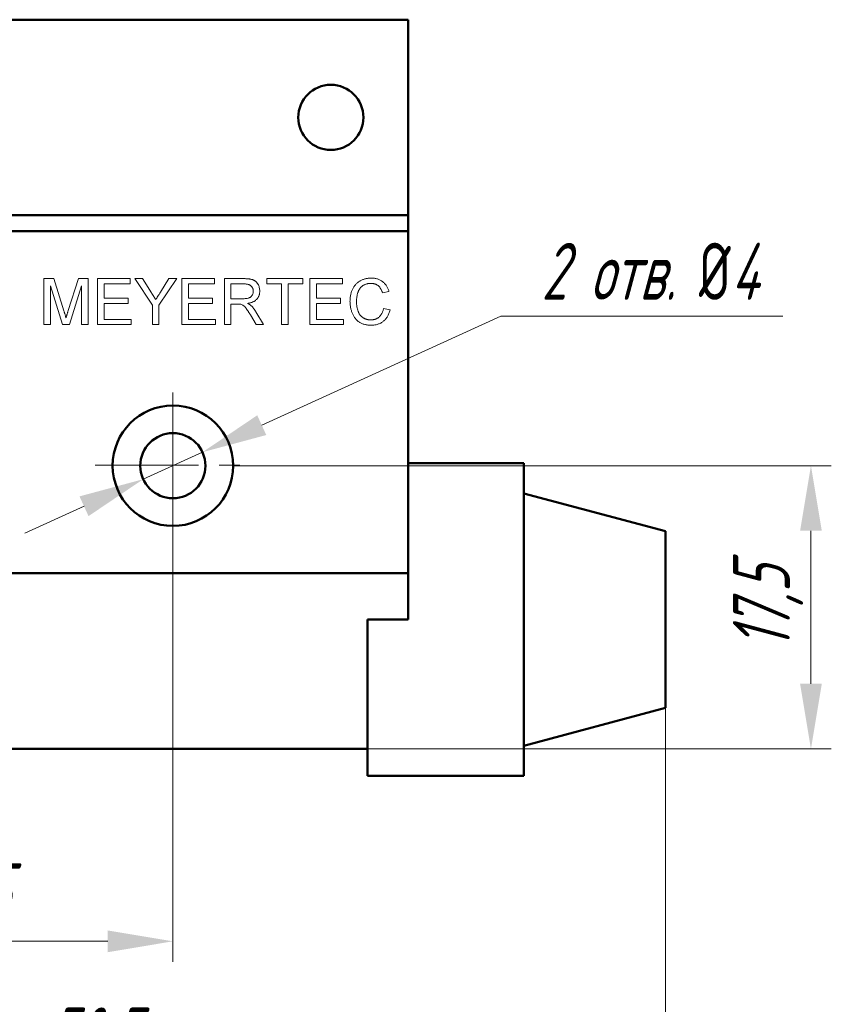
# Model space of a CAD drawing. Header units: millimetres. Extents: x 2171 to 2591, y 1134 to 1431.
# Tile 4 of 11: x 2323 to 2373, y 1286 to 1347. Entities that reach past the tile are written whole.
import ezdxf

# ---------------------------------------------------------------- set-up
doc = ezdxf.new("R2010")
doc.units = ezdxf.units.MM
doc.linetypes.add('CENTER', pattern=[10.16, 6.35, -1.27, 1.27, -1.27])
for name, color, linetype, lineweight in [('main', 5, 'Continuous', 50), ('size', 7, 'Continuous', 20), ('text', 7, 'Continuous', 20), ('ОСЕВЫЕ', 1, 'CENTER', 15)]:
    doc.layers.add(name, color=color, linetype=linetype, lineweight=lineweight)
doc.styles.add('GOST', font='GOST.shx', dxfattribs={"width": 0.8, "oblique": 15})
doc.dimstyles.new('GOST', dxfattribs={"dimscale": 0, "dimtxt": 3.5, "dimasz": 4, "dimexe": 1.25, "dimexo": 0, "dimtad": 1, "dimdec": 1, "dimrnd": 0.5, "dimtxsty": 'GOST', "dimcen": 5, "dimclrd": 256, "dimclre": 256, "dimclrt": 256, "dimadec": 1, "dimazin": 2, "dimtfac": 1, "dimtdec": 4, "dimtmove": 0, "dimatfit": 3, "dimfxl": 0, "dimtolj": 1, "dimtzin": 0, "dimlwd": -1, "dimlwe": -1, "dimarcsym": 0})
doc.dimstyles.get("Standard").update_dxf_attribs({"dimtxt": 3.5, "dimasz": 4, "dimexe": 1.25, "dimexo": 0.0625, "dimgap": 1, "dimtad": 1, "dimtoh": 1, "dimrnd": 0.5, "dimtxsty": 'GOST', "dimcen": 0.1, "dimclrd": 256, "dimclre": 256, "dimadec": 0, "dimazin": 2, "dimtfac": 1, "dimtofl": 0, "dimtmove": 0, "dimatfit": 1, "dimfxl": 0, "dimtolj": 1, "dimtzin": 0, "dimlwd": -1, "dimlwe": 20, "dimarcsym": 0})

# ---------------------------------------------------------------- blocks, each defined once
blk = doc.blocks.new('*D240')
at = {"layer": 'Defpoints', "color": 0}
for p in [(2363.024, 1304.569), (2292.724, 1302.038), (2363.024, 1281.361)]:
    blk.add_point(p, dxfattribs=at)
at = {"layer": 'size', "ltscale": 5}
for p, q in [((2363.024, 1304.569), (2363.024, 1280.111)), ((2292.724, 1302.038), (2292.724, 1280.111)), ((2296.724, 1281.361), (2359.024, 1281.361))]:
    blk.add_line(p, q, dxfattribs=at)
at = {"layer": 'size'}
for points in [[(2296.724, 1282.028), (2296.724, 1280.694), (2292.724, 1281.361)], [(2359.024, 1280.694), (2359.024, 1282.028), (2363.024, 1281.361)]]:
    blk.add_solid(points, dxfattribs=at)
at = {"layer": 'size', "linetype": 'ByBlock', "insert": (2327.874, 1283.998), "char_height": 3.5, "attachment_point": 5, "style": 'GOST'}
blk.add_mtext('\\A1;70,5', dxfattribs=at)
blk = doc.blocks.new('*D241')
at = {"layer": 'Defpoints', "color": 0}
for p in [(2307.174, 1319.396), (2332.774, 1319.438), (2332.774, 1290.218)]:
    blk.add_point(p, dxfattribs=at)
at = {"layer": 'size', "ltscale": 5}
for p, q in [((2307.174, 1319.396), (2307.174, 1288.968)), ((2332.774, 1319.438), (2332.774, 1288.968)), ((2311.174, 1290.218), (2328.774, 1290.218))]:
    blk.add_line(p, q, dxfattribs=at)
at = {"layer": 'size'}
for points in [[(2311.174, 1290.885), (2311.174, 1289.551), (2307.174, 1290.218)], [(2328.774, 1289.551), (2328.774, 1290.885), (2332.774, 1290.218)]]:
    blk.add_solid(points, dxfattribs=at)
at = {"layer": 'size', "linetype": 'ByBlock', "insert": (2319.974, 1292.856), "char_height": 3.5, "attachment_point": 5, "style": 'GOST'}
blk.add_mtext('\\A1;25,5', dxfattribs=at)
blk = doc.blocks.new('*D242')
at = {"layer": 'Defpoints', "color": 0}
for p in [(2336.474, 1319.438), (2344.724, 1302.038), (2371.961, 1302.038)]:
    blk.add_point(p, dxfattribs=at)
at = {"layer": 'size'}
for p, q in [((2336.474, 1319.438), (2373.211, 1319.438)), ((2371.961, 1315.438), (2371.961, 1306.038)), ((2344.724, 1302.038), (2373.211, 1302.038))]:
    blk.add_line(p, q, dxfattribs=at)
for points in [[(2372.628, 1315.438), (2371.294, 1315.438), (2371.961, 1319.438)], [(2371.294, 1306.038), (2372.628, 1306.038), (2371.961, 1302.038)]]:
    blk.add_solid(points, dxfattribs=at)
at = {"layer": 'size', "linetype": 'ByBlock', "insert": (2369.323, 1310.738), "char_height": 3.5, "attachment_point": 5, "rotation": 90, "style": 'GOST'}
blk.add_mtext('\\A1;17,5', dxfattribs=at)
blk = doc.blocks.new('*D243')
at = {"layer": 'Defpoints', "color": 0}
for p in [(2334.594, 1320.268), (2330.955, 1318.608)]:
    blk.add_point(p, dxfattribs=at)
at = {"layer": 'size', "ltscale": 5}
for p, q in [((2352.912, 1328.627), (2338.233, 1321.929)), ((2370.227, 1328.627), (2352.912, 1328.627)), ((2330.955, 1318.608), (2334.594, 1320.268)), ((2327.316, 1316.947), (2323.677, 1315.286))]:
    blk.add_line(p, q, dxfattribs=at)
at = {"layer": 'size'}
for points in [[(2337.956, 1322.535), (2338.51, 1321.322), (2334.594, 1320.268)], [(2327.593, 1316.34), (2327.039, 1317.553), (2330.955, 1318.608)]]:
    blk.add_solid(points, dxfattribs=at)
at = {"layer": 'size', "color": 0, "linetype": 'ByBlock', "insert": (2362.069, 1331.378), "char_height": 3.5, "attachment_point": 5, "style": 'GOST'}
blk.add_mtext('\\A1;2 отв. {\\Q0;%%c}4', dxfattribs=at)

msp = doc.modelspace()

# ---------------------------------------------------------------- linework, layer by layer
at = {"layer": 'main'}
for p, q in [((2292.724, 1346.838), (2347.224, 1346.838)), ((2347.224, 1346.838), (2347.224, 1345.338)), ((2347.224, 1345.338), (2347.224, 1334.838)), ((2292.724, 1334.838), (2347.224, 1334.838)), ((2347.224, 1334.838), (2347.224, 1333.838)), ((2347.224, 1333.838), (2292.724, 1333.838)), ((2347.224, 1332.838), (2347.224, 1333.838)), ((2347.224, 1312.838), (2347.224, 1332.838)), ((2354.324, 1319.588), (2347.224, 1319.588)), ((2354.324, 1319.588), (2354.324, 1309.988)), ((2363.024, 1315.407), (2354.324, 1317.738)), ((2363.024, 1315.407), (2363.024, 1304.569)), ((2347.224, 1312.838), (2292.724, 1312.838)), ((2347.224, 1312.838), (2347.224, 1309.988)), ((2344.724, 1302.388), (2344.724, 1309.988)), ((2344.724, 1309.988), (2347.224, 1309.988)), ((2354.324, 1309.988), (2354.324, 1302.388)), ((2354.324, 1302.238), (2363.024, 1304.569)), ((2344.724, 1300.388), (2344.724, 1302.388)), ((2354.324, 1302.388), (2354.324, 1300.388)), ((2344.724, 1302.038), (2292.724, 1302.038)), ((2354.324, 1300.388), (2344.724, 1300.388))]:
    msp.add_line(p, q, dxfattribs=at)
for centre, radius in [((2342.474, 1340.838), 2), ((2332.774, 1319.438), 3.7), ((2332.774, 1319.438), 2)]:
    msp.add_circle(centre, radius, dxfattribs=at)
at = {"layer": 'text'}
for p, q in [((2324.853, 1328.103), (2324.853, 1330.929)), ((2324.853, 1330.929), (2325.453, 1330.929)), ((2325.453, 1330.929), (2326.084, 1328.946)), ((2326.35, 1328.98), (2326.976, 1330.929)), ((2326.976, 1330.929), (2327.57, 1330.929)), ((2327.57, 1330.929), (2327.57, 1328.103)), ((2328.149, 1328.103), (2328.149, 1330.929)), ((2328.149, 1330.929), (2330.141, 1330.929)), ((2330.141, 1330.929), (2330.141, 1330.603)), ((2331.522, 1329.3), (2330.435, 1330.929)), ((2330.435, 1330.929), (2330.907, 1330.929)), ((2330.907, 1330.929), (2331.454, 1330.065)), ((2333.007, 1330.929), (2331.92, 1329.3)), ((2332.009, 1330.097), (2332.535, 1330.929)), ((2332.535, 1330.929), (2333.007, 1330.929)), ((2333.329, 1328.103), (2333.329, 1330.929)), ((2333.329, 1330.929), (2335.321, 1330.929)), ((2335.321, 1330.929), (2335.321, 1330.603)), ((2335.937, 1328.103), (2335.937, 1330.929)), ((2335.937, 1330.929), (2337.162, 1330.929)), ((2338.544, 1330.603), (2338.544, 1330.929)), ((2338.544, 1330.929), (2340.754, 1330.929)), ((2340.754, 1330.929), (2340.754, 1330.603)), ((2341.188, 1328.103), (2341.188, 1330.929)), ((2341.188, 1330.929), (2343.181, 1330.929)), ((2343.181, 1330.929), (2343.181, 1330.603)), ((2326.001, 1328.103), (2325.252, 1330.494)), ((2325.252, 1330.494), (2325.252, 1328.103)), ((2327.171, 1330.494), (2326.418, 1328.103)), ((2327.171, 1328.103), (2327.171, 1330.494)), ((2330.141, 1330.603), (2328.548, 1330.603)), ((2328.548, 1330.603), (2328.548, 1329.733)), ((2335.321, 1330.603), (2333.727, 1330.603)), ((2333.727, 1330.603), (2333.727, 1329.733)), ((2337.177, 1330.603), (2336.335, 1330.603)), ((2336.335, 1330.603), (2336.335, 1329.697)), ((2339.45, 1330.603), (2338.544, 1330.603)), ((2339.45, 1328.103), (2339.45, 1330.603)), ((2340.754, 1330.603), (2339.848, 1330.603)), ((2339.848, 1330.603), (2339.848, 1328.103)), ((2343.181, 1330.603), (2341.587, 1330.603)), ((2341.587, 1330.603), (2341.587, 1329.733)), ((2328.548, 1329.733), (2330.033, 1329.733)), ((2330.033, 1329.733), (2330.033, 1329.407)), ((2333.727, 1329.733), (2335.212, 1329.733)), ((2335.212, 1329.733), (2335.212, 1329.407)), ((2336.335, 1329.697), (2337.092, 1329.697)), ((2341.587, 1329.733), (2343.072, 1329.733)), ((2343.072, 1329.733), (2343.072, 1329.407)), ((2346.042, 1330.144), (2345.643, 1330.058)), ((2330.033, 1329.407), (2328.548, 1329.407)), ((2328.548, 1329.407), (2328.548, 1328.429)), ((2331.522, 1328.103), (2331.522, 1329.3)), ((2331.92, 1329.3), (2331.92, 1328.103)), ((2335.212, 1329.407), (2333.727, 1329.407)), ((2333.727, 1329.407), (2333.727, 1328.429)), ((2336.743, 1329.371), (2336.335, 1329.371)), ((2336.335, 1329.371), (2336.335, 1328.103)), ((2343.072, 1329.407), (2341.587, 1329.407)), ((2341.587, 1329.407), (2341.587, 1328.429)), ((2345.716, 1329.101), (2346.114, 1329.008)), ((2328.548, 1328.429), (2330.214, 1328.429)), ((2330.214, 1328.429), (2330.214, 1328.103)), ((2333.727, 1328.429), (2335.393, 1328.429)), ((2335.393, 1328.429), (2335.393, 1328.103)), ((2337.885, 1328.103), (2337.533, 1328.7)), ((2337.878, 1328.883), (2338.341, 1328.103)), ((2341.587, 1328.429), (2343.253, 1328.429)), ((2343.253, 1328.429), (2343.253, 1328.103)), ((2325.252, 1328.103), (2324.853, 1328.103)), ((2326.418, 1328.103), (2326.001, 1328.103)), ((2327.57, 1328.103), (2327.171, 1328.103)), ((2330.214, 1328.103), (2328.149, 1328.103)), ((2331.92, 1328.103), (2331.522, 1328.103)), ((2335.393, 1328.103), (2333.329, 1328.103)), ((2336.335, 1328.103), (2335.937, 1328.103)), ((2338.341, 1328.103), (2337.885, 1328.103)), ((2339.848, 1328.103), (2339.45, 1328.103)), ((2343.253, 1328.103), (2341.188, 1328.103))]:
    msp.add_line(p, q, dxfattribs=at)
for points, knots in [([(2337.162, 1330.929), (2337.191, 1330.928), (2337.247, 1330.928), (2337.328, 1330.925), (2337.404, 1330.918), (2337.474, 1330.911), (2337.539, 1330.9), (2337.599, 1330.887), (2337.653, 1330.872), (2337.703, 1330.854), (2337.749, 1330.834), (2337.791, 1330.809), (2337.832, 1330.782), (2337.87, 1330.749), (2337.906, 1330.714), (2337.94, 1330.676), (2337.971, 1330.633), (2338.009, 1330.572), (2338.05, 1330.491), (2338.084, 1330.387), (2338.106, 1330.279), (2338.109, 1330.204), (2338.11, 1330.167)], [0, 0, 0, 0, 0.062113, 0.120212, 0.174385, 0.225444, 0.272358, 0.316388, 0.356869, 0.393978, 0.429589, 0.464683, 0.500036, 0.535483, 0.571363, 0.607909, 0.645662, 0.684517, 0.762579, 0.840497, 0.919073, 1, 1, 1, 1]), ([(2343.651, 1329.537), (2343.652, 1329.573), (2343.653, 1329.644), (2343.66, 1329.748), (2343.674, 1329.849), (2343.692, 1329.946), (2343.715, 1330.04), (2343.743, 1330.13), (2343.777, 1330.217), (2343.815, 1330.3), (2343.858, 1330.379), (2343.906, 1330.454), (2343.958, 1330.523), (2344.014, 1330.588), (2344.075, 1330.648), (2344.141, 1330.702), (2344.21, 1330.752), (2344.284, 1330.797), (2344.361, 1330.836), (2344.439, 1330.871), (2344.52, 1330.899), (2344.603, 1330.923), (2344.688, 1330.942), (2344.774, 1330.955), (2344.863, 1330.963), (2344.923, 1330.964), (2344.953, 1330.965)], [0, 0, 0, 0, 0.049401, 0.097605, 0.144255, 0.189472, 0.233915, 0.277237, 0.319859, 0.361957, 0.403486, 0.443934, 0.483649, 0.522893, 0.561858, 0.600795, 0.640104, 0.679643, 0.7194, 0.758854, 0.798315, 0.837802, 0.877469, 0.917683, 0.958393, 1, 1, 1, 1]), ([(2344.953, 1330.965), (2344.987, 1330.964), (2345.053, 1330.963), (2345.151, 1330.953), (2345.244, 1330.935), (2345.334, 1330.913), (2345.419, 1330.882), (2345.5, 1330.845), (2345.577, 1330.801), (2345.649, 1330.75), (2345.717, 1330.693), (2345.781, 1330.632), (2345.837, 1330.564), (2345.89, 1330.491), (2345.936, 1330.412), (2345.977, 1330.328), (2346.013, 1330.238), (2346.032, 1330.175), (2346.042, 1330.144)], [0, 0, 0, 0, 0.068649, 0.134937, 0.198842, 0.261409, 0.322517, 0.382377, 0.442471, 0.502228, 0.562101, 0.621732, 0.681851, 0.742049, 0.803908, 0.867162, 0.932361, 1, 1, 1, 1]), ([(2337.092, 1329.697), (2337.13, 1329.698), (2337.201, 1329.699), (2337.3, 1329.708), (2337.384, 1329.723), (2337.456, 1329.745), (2337.516, 1329.776), (2337.568, 1329.813), (2337.612, 1329.859), (2337.648, 1329.912), (2337.676, 1329.97), (2337.696, 1330.03), (2337.709, 1330.094), (2337.711, 1330.137), (2337.711, 1330.158)], [0, 0, 0, 0, 0.1288603, 0.2408922, 0.3380442, 0.4201205, 0.4940585, 0.5660948, 0.636805, 0.7091484, 0.7819418, 0.8542853, 0.9261704, 1, 1, 1, 1]), ([(2337.711, 1330.158), (2337.711, 1330.174), (2337.71, 1330.205), (2337.704, 1330.251), (2337.694, 1330.294), (2337.68, 1330.335), (2337.662, 1330.374), (2337.639, 1330.411), (2337.613, 1330.446), (2337.583, 1330.478), (2337.549, 1330.508), (2337.509, 1330.533), (2337.465, 1330.555), (2337.416, 1330.572), (2337.363, 1330.586), (2337.305, 1330.595), (2337.243, 1330.602), (2337.199, 1330.602), (2337.177, 1330.603)], [0, 0, 0, 0, 0.060326, 0.11816, 0.174187, 0.229539, 0.28345, 0.337827, 0.392632, 0.448466, 0.505965, 0.565059, 0.626654, 0.692232, 0.761131, 0.83531, 0.915326, 1, 1, 1, 1]), ([(2338.11, 1330.167), (2338.109, 1330.143), (2338.108, 1330.095), (2338.1, 1330.025), (2338.085, 1329.958), (2338.065, 1329.893), (2338.039, 1329.832), (2338.008, 1329.773), (2337.97, 1329.718), (2337.927, 1329.666), (2337.878, 1329.616), (2337.823, 1329.572), (2337.761, 1329.533), (2337.693, 1329.499), (2337.619, 1329.468), (2337.538, 1329.443), (2337.452, 1329.422), (2337.391, 1329.412), (2337.36, 1329.407)], [0, 0, 0, 0, 0.061413, 0.121295, 0.179224, 0.235938, 0.292217, 0.348197, 0.404445, 0.462026, 0.520334, 0.580383, 0.641826, 0.706363, 0.773851, 0.845266, 0.920155, 1, 1, 1, 1]), ([(2344.934, 1330.639), (2344.909, 1330.638), (2344.86, 1330.638), (2344.788, 1330.63), (2344.719, 1330.618), (2344.653, 1330.601), (2344.59, 1330.58), (2344.531, 1330.553), (2344.474, 1330.522), (2344.421, 1330.486), (2344.372, 1330.445), (2344.326, 1330.402), (2344.284, 1330.355), (2344.246, 1330.305), (2344.212, 1330.252), (2344.181, 1330.195), (2344.154, 1330.135), (2344.125, 1330.051), (2344.095, 1329.943), (2344.069, 1329.81), (2344.053, 1329.675), (2344.051, 1329.584), (2344.05, 1329.539)], [0, 0, 0, 0, 0.046763, 0.091969, 0.135804, 0.178232, 0.219441, 0.260177, 0.30028, 0.340548, 0.380311, 0.419642, 0.459017, 0.498182, 0.53767, 0.577913, 0.618649, 0.660762, 0.745299, 0.829745, 0.914602, 1, 1, 1, 1]), ([(2345.643, 1330.058), (2345.636, 1330.083), (2345.62, 1330.13), (2345.593, 1330.199), (2345.564, 1330.262), (2345.532, 1330.32), (2345.496, 1330.372), (2345.459, 1330.42), (2345.419, 1330.463), (2345.376, 1330.501), (2345.33, 1330.533), (2345.282, 1330.562), (2345.231, 1330.585), (2345.177, 1330.605), (2345.12, 1330.62), (2345.061, 1330.631), (2344.998, 1330.637), (2344.956, 1330.638), (2344.934, 1330.639)], [0, 0, 0, 0, 0.077231, 0.151165, 0.220785, 0.28715, 0.350632, 0.411307, 0.469964, 0.526707, 0.582498, 0.638509, 0.694918, 0.75242, 0.811251, 0.871856, 0.934644, 1, 1, 1, 1]), ([(2331.454, 1330.065), (2331.479, 1330.026), (2331.527, 1329.952), (2331.595, 1329.843), (2331.66, 1329.742), (2331.702, 1329.676), (2331.721, 1329.644)], [0, 0, 0, 0, 0.27481, 0.53324, 0.77433, 1, 1, 1, 1]), ([(2331.721, 1329.644), (2331.741, 1329.676), (2331.784, 1329.743), (2331.852, 1329.849), (2331.928, 1329.969), (2331.981, 1330.053), (2332.009, 1330.097)], [0, 0, 0, 0, 0.207834, 0.444075, 0.707834, 1, 1, 1, 1]), ([(2326.212, 1328.531), (2326.215, 1328.545), (2326.224, 1328.573), (2326.237, 1328.618), (2326.252, 1328.668), (2326.269, 1328.721), (2326.287, 1328.779), (2326.306, 1328.842), (2326.328, 1328.91), (2326.343, 1328.956), (2326.35, 1328.98)], [0, 0, 0, 0, 0.089205, 0.189833, 0.299233, 0.419261, 0.549207, 0.689074, 0.839579, 1, 1, 1, 1]), ([(2336.939, 1329.358), (2336.928, 1329.36), (2336.902, 1329.365), (2336.857, 1329.368), (2336.803, 1329.371), (2336.764, 1329.371), (2336.743, 1329.371)], [0, 0, 0, 0, 0.177495, 0.405226, 0.678388, 1, 1, 1, 1]), ([(2337.533, 1328.7), (2337.52, 1328.721), (2337.495, 1328.761), (2337.46, 1328.821), (2337.425, 1328.875), (2337.393, 1328.927), (2337.362, 1328.974), (2337.332, 1329.017), (2337.305, 1329.057), (2337.272, 1329.104), (2337.232, 1329.156), (2337.187, 1329.209), (2337.143, 1329.251), (2337.09, 1329.293), (2337.023, 1329.332), (2336.967, 1329.349), (2336.939, 1329.358)], [0, 0, 0, 0, 0.080781, 0.156541, 0.227935, 0.29431, 0.356868, 0.414759, 0.467641, 0.516748, 0.60473, 0.681571, 0.74811, 0.804941, 0.905406, 1, 1, 1, 1]), ([(2337.36, 1329.407), (2337.383, 1329.396), (2337.426, 1329.374), (2337.486, 1329.34), (2337.537, 1329.305), (2337.566, 1329.28), (2337.58, 1329.268)], [0, 0, 0, 0, 0.293076, 0.556562, 0.791914, 1, 1, 1, 1]), ([(2337.58, 1329.268), (2337.607, 1329.242), (2337.662, 1329.188), (2337.737, 1329.097), (2337.81, 1328.995), (2337.855, 1328.921), (2337.878, 1328.883)], [0, 0, 0, 0, 0.2295276, 0.4714659, 0.7281863, 1, 1, 1, 1]), ([(2344.961, 1328.067), (2344.924, 1328.068), (2344.853, 1328.069), (2344.748, 1328.077), (2344.648, 1328.092), (2344.554, 1328.112), (2344.464, 1328.137), (2344.38, 1328.169), (2344.301, 1328.207), (2344.228, 1328.25), (2344.159, 1328.3), (2344.094, 1328.353), (2344.034, 1328.413), (2343.978, 1328.477), (2343.927, 1328.547), (2343.879, 1328.621), (2343.836, 1328.701), (2343.797, 1328.786), (2343.763, 1328.874), (2343.733, 1328.964), (2343.708, 1329.056), (2343.687, 1329.149), (2343.672, 1329.243), (2343.659, 1329.34), (2343.653, 1329.438), (2343.652, 1329.504), (2343.651, 1329.537)], [0, 0, 0, 0, 0.049196, 0.096248, 0.141349, 0.184656, 0.226059, 0.266173, 0.30529, 0.343245, 0.380877, 0.418496, 0.456319, 0.494237, 0.533024, 0.572473, 0.613079, 0.654934, 0.697397, 0.739884, 0.782195, 0.825062, 0.867987, 0.911411, 0.955372, 1, 1, 1, 1]), ([(2344.05, 1329.539), (2344.051, 1329.481), (2344.053, 1329.37), (2344.073, 1329.209), (2344.103, 1329.059), (2344.14, 1328.942), (2344.177, 1328.856), (2344.207, 1328.795), (2344.241, 1328.74), (2344.278, 1328.688), (2344.319, 1328.64), (2344.364, 1328.597), (2344.411, 1328.557), (2344.463, 1328.523), (2344.517, 1328.493), (2344.571, 1328.466), (2344.627, 1328.443), (2344.685, 1328.426), (2344.743, 1328.41), (2344.802, 1328.4), (2344.862, 1328.395), (2344.903, 1328.394), (2344.924, 1328.393)], [0, 0, 0, 0, 0.1053433, 0.2043755, 0.2980687, 0.3870699, 0.4297257, 0.4709012, 0.5111217, 0.5501788, 0.5883544, 0.626683, 0.6644517, 0.7025149, 0.7404812, 0.7776181, 0.814716, 0.8515265, 0.8880985, 0.9251117, 0.9621037, 1, 1, 1, 1]), ([(2344.924, 1328.393), (2344.948, 1328.394), (2344.997, 1328.395), (2345.068, 1328.404), (2345.136, 1328.417), (2345.201, 1328.437), (2345.264, 1328.462), (2345.324, 1328.492), (2345.38, 1328.529), (2345.434, 1328.571), (2345.484, 1328.618), (2345.53, 1328.671), (2345.572, 1328.73), (2345.61, 1328.793), (2345.642, 1328.862), (2345.672, 1328.937), (2345.697, 1329.017), (2345.71, 1329.072), (2345.716, 1329.101)], [0, 0, 0, 0, 0.063336, 0.125111, 0.184688, 0.24321, 0.300888, 0.35837, 0.415761, 0.474387, 0.533966, 0.594008, 0.655072, 0.71861, 0.784375, 0.852991, 0.9249, 1, 1, 1, 1]), ([(2346.114, 1329.008), (2346.104, 1328.97), (2346.085, 1328.897), (2346.046, 1328.793), (2346.003, 1328.695), (2345.954, 1328.603), (2345.898, 1328.519), (2345.838, 1328.441), (2345.771, 1328.371), (2345.698, 1328.307), (2345.621, 1328.25), (2345.539, 1328.201), (2345.453, 1328.16), (2345.363, 1328.125), (2345.268, 1328.1), (2345.169, 1328.081), (2345.067, 1328.069), (2344.997, 1328.068), (2344.961, 1328.067)], [0, 0, 0, 0, 0.071578, 0.140016, 0.206197, 0.270156, 0.332001, 0.392755, 0.452579, 0.512253, 0.571532, 0.630152, 0.688769, 0.748164, 0.808703, 0.870256, 0.9339, 1, 1, 1, 1]), ([(2326.084, 1328.946), (2326.091, 1328.924), (2326.105, 1328.88), (2326.125, 1328.817), (2326.143, 1328.759), (2326.159, 1328.705), (2326.174, 1328.656), (2326.188, 1328.61), (2326.201, 1328.569), (2326.208, 1328.543), (2326.212, 1328.531)], [0, 0, 0, 0, 0.162526, 0.314315, 0.454978, 0.584519, 0.704567, 0.813495, 0.911681, 1, 1, 1, 1])]:
    msp.add_open_spline(points, degree=3, knots=knots, dxfattribs=at)
at = {"layer": 'ОСЕВЫЕ'}
for p, q in [((2332.774, 1323.926), (2332.774, 1315.119)), ((2327.995, 1319.48), (2337.554, 1319.48))]:
    msp.add_line(p, q, dxfattribs=at)

# ---------------------------------------------------------------- dimensions: what is measured, and where the dimension line sits
at = {"layer": 'size', "ltscale": 5}
dim = msp.add_diameter_dim_2p(p1=(2330.955, 1318.608), p2=(2334.594, 1320.268), text='2 отв. {\\Q0;%%c}4', dimstyle='Standard', override={"dimlfac": 1, "dimtxsty": 'GOST', "dimsah": 1, "dimse1": 1, "dimse2": 1, "dimtofl": 1, "dimtmove": 1, "dimtolj": 1}, dxfattribs=at)
dim.commit()
dim.dimension.update_dxf_attribs({"geometry": '*D243', "text_midpoint": (2352.912, 1328.627), "dimtype": 163})
for base, p1, p2, picture, middle in [((2332.774, 1290.218), (2307.174, 1319.396), (2332.774, 1319.438), '*D241', (2319.974, 1292.856)), ((2363.024, 1281.361), (2292.724, 1302.038), (2363.024, 1304.569), '*D240', (2327.874, 1283.998))]:
    dim = msp.add_linear_dim(base=base, p1=p1, p2=p2, dimstyle='GOST', override={"dimscale": 1, "dimtxsty": 'GOST'}, dxfattribs=at)
    dim.commit()
    dim.dimension.update_dxf_attribs({"geometry": picture, "text_midpoint": middle})
at = {"layer": 'size'}
dim = msp.add_linear_dim(base=(2371.961, 1302.038), p1=(2336.474, 1319.438), p2=(2344.724, 1302.038), angle=90, dimstyle='GOST', override={"dimscale": 1, "dimasz": 4, "dimlfac": 1, "dimtxsty": 'GOST', "dimsah": 1, "dimtolj": 1}, dxfattribs=at)
dim.commit()
dim.dimension.update_dxf_attribs({"geometry": '*D242', "text_midpoint": (2369.323, 1310.738)})

doc.saveas('drawing.dxf')
